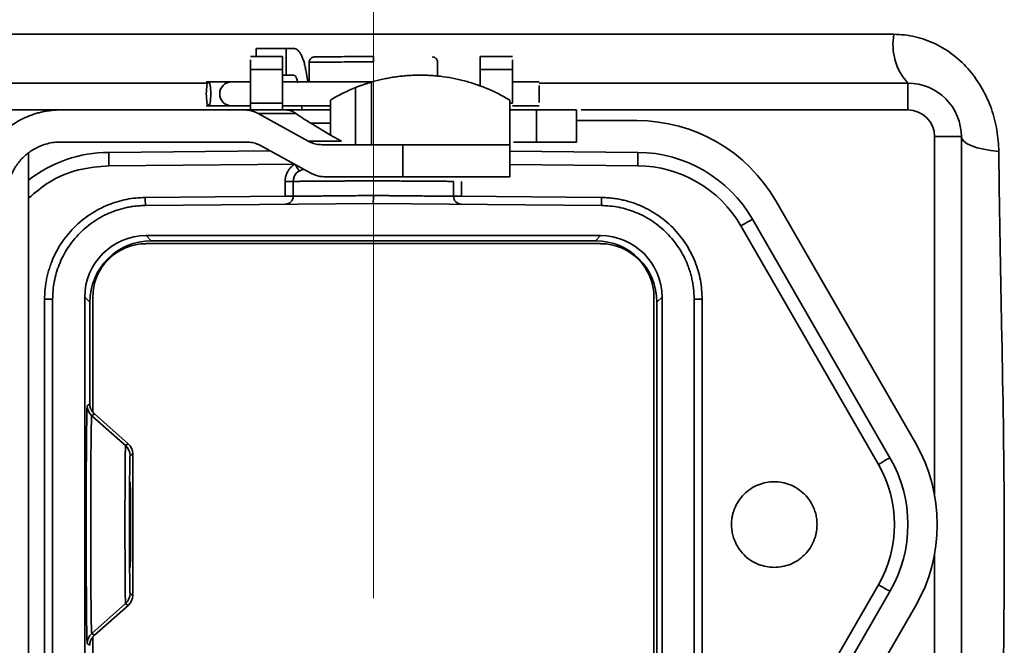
# Model space of a CAD drawing. Header units: millimetres. Extents: x 0 to 134, y 6 to 183.
# Tile 8 of 13: x 124.03 to 126.49, y 76.95 to 78.51. Entities that reach past the tile are written whole.
import ezdxf

# ---------------------------------------------------------------- set-up
doc = ezdxf.new("R2010")
doc.units = ezdxf.units.MM
doc.linetypes.add('CENTERX2', pattern=[20.32, 12.7, -2.54, 2.54, -2.54])
doc.layers.add('SLD-0', color=179, linetype='Continuous')
doc.layers.add('标注层', color=7, linetype='Continuous')
doc.styles.add('SLDTEXTSTYLE1', font='GOTHIC.TTF', dxfattribs={"width": 0.79431})
doc.styles.add('SLDTEXTSTYLE2', font='GOTHIC.TTF', dxfattribs={"width": 0.913})
doc.dimstyles.new('SLDDIMSTYLE0', dxfattribs={"dimtxt": 2.5, "dimasz": 3.5, "dimexe": 0, "dimexo": 0.0625, "dimtad": 2, "dimlfac": 15, "dimrnd": 1e-09, "dimzin": 12, "dimdsep": 46, "dimtxsty": 'SLDTEXTSTYLE1', "dimblk1": 'NONE', "dimblk2": 'NONE', "dimsah": 1, "dimcen": 0.09, "dimadec": 0, "dimazin": 3, "dimtfac": 1, "dimtofl": 0, "dimtmove": 0, "dimatfit": 3, "dimldrblk": 'NONE', "dimfxl": 0, "dimfrac": 2, "dimtolj": 1, "dimtzin": 12, "dimarcsym": 0})

# ---------------------------------------------------------------- blocks, each defined once
blk = doc.blocks.new('_D_1')
at = {"layer": '标注层'}
for p, q in [((112.8029, 88.6482), (112.8029, 68.8888)), ((124.9129, 76.5715), (124.9129, 68.8888)), ((112.8029, 69.3888), (124.9129, 69.3888))]:
    blk.add_line(p, q, dxfattribs=at)
for points in [[(112.8029, 69.3888), (114.8029, 69.1388), (114.8029, 69.6388)], [(124.9129, 69.3888), (122.9129, 69.6388), (122.9129, 69.1388)]]:
    blk.add_solid(points, dxfattribs=at)
at = {"layer": '标注层', "insert": (114.5506, 72.6115), "char_height": 2.5, "attachment_point": 1, "style": 'SLDTEXTSTYLE2'}
blk.add_mtext('181.65', dxfattribs=at)
blk = doc.blocks.new('_NONE')

msp = doc.modelspace()

# ---------------------------------------------------------------- linework, layer by layer
at = {"layer": 'SLD-0', "color": 179, "linetype": 'Continuous', "lineweight": 35}
for p, q in [((123.61449, 78.4765), (126.21134, 78.4765)), ((124.68641, 78.42149), (124.6061, 78.42149)), ((124.62037, 78.44149), (124.62037, 78.42149)), ((124.69555, 78.44149), (124.62037, 78.44149)), ((124.69555, 78.44149), (124.69555, 78.37483)), ((124.71415, 78.44149), (124.69555, 78.44149)), ((125.25974, 78.42149), (125.17942, 78.42149)), ((124.75292, 78.40834), (124.75292, 78.35816)), ((125.07292, 78.37196), (125.07292, 78.40834)), ((124.68625, 78.38867), (124.60625, 78.38867)), ((124.60625, 78.38867), (124.60625, 78.30457)), ((124.68625, 78.38867), (124.68625, 78.30457)), ((124.69555, 78.37483), (124.68625, 78.37483)), ((124.69555, 78.37483), (124.71415, 78.37483)), ((124.74922, 78.35816), (124.74514, 78.38376)), ((125.25959, 78.38867), (125.17959, 78.38867)), ((125.17959, 78.34685), (125.17959, 78.38867)), ((125.25959, 78.30457), (125.25959, 78.38867)), ((123.57959, 78.35483), (124.49936, 78.35483)), ((124.55959, 78.35816), (124.4961, 78.35816)), ((124.60596, 78.35816), (124.55959, 78.35816)), ((124.91164, 78.35816), (124.68625, 78.35816)), ((124.90862, 78.20149), (124.90862, 78.3576)), ((125.32634, 78.35816), (125.25959, 78.35816)), ((125.32625, 78.35483), (126.24625, 78.35483)), ((126.24625, 78.28816), (126.24625, 78.35483)), ((124.86871, 78.34386), (124.86871, 78.20149)), ((124.4961, 78.29816), (124.55959, 78.29816)), ((124.55959, 78.29816), (124.60625, 78.29816)), ((124.60625, 78.30457), (124.68625, 78.30457)), ((124.68625, 78.29816), (124.80625, 78.29816)), ((124.73523, 78.28816), (124.73364, 78.29816)), ((124.80625, 78.31284), (124.80625, 78.25483)), ((125.25292, 78.31284), (125.25292, 78.20149)), ((125.25959, 78.29816), (125.32634, 78.29816)), ((124.13292, 78.28816), (124.59104, 78.28816)), ((124.59104, 78.28816), (124.69416, 78.28816)), ((124.75012, 78.21043), (124.62581, 78.27923)), ((124.62581, 78.27923), (124.71965, 78.27923)), ((124.69416, 78.28816), (124.80625, 78.28816)), ((125.25292, 78.28816), (125.31959, 78.28816)), ((125.31959, 78.28816), (125.31959, 78.20816)), ((125.41959, 78.28816), (125.41959, 78.20816)), ((124.80625, 78.22526), (124.75715, 78.25483)), ((124.75715, 78.25483), (124.80625, 78.25483)), ((124.80625, 78.25483), (124.80625, 78.22526)), ((125.41959, 78.26149), (125.57036, 78.26149)), ((124.80625, 78.22526), (124.83305, 78.21043)), ((124.13292, 78.20816), (124.59645, 78.20816)), ((124.6316, 78.19923), (124.75723, 78.13043)), ((124.75012, 78.21043), (124.83305, 78.21043)), ((124.98625, 78.20149), (124.78488, 78.20149)), ((124.98625, 78.20149), (124.98625, 78.12149)), ((125.25292, 78.20149), (125.25292, 78.12149)), ((125.26249, 78.20816), (125.31959, 78.20816)), ((126.37959, 78.22149), (126.31292, 78.22149)), ((126.37959, 78.22149), (126.37959, 76.28816)), ((126.37959, 78.22149), (126.38125, 78.21539)), ((126.38125, 78.21539), (126.38621, 78.20943)), ((126.38621, 78.20943), (126.39433, 78.20377)), ((126.39433, 78.20377), (126.40542, 78.19856)), ((126.40542, 78.19856), (126.41919, 78.19392)), ((124.05292, 76.32794), (124.05292, 78.18185)), ((124.2531, 78.1824), (124.6559, 78.18592)), ((125.25292, 78.18519), (125.57273, 78.1824)), ((126.41919, 78.19392), (126.4353, 78.18997)), ((126.4353, 78.18997), (126.45336, 78.18681)), ((126.45336, 78.18681), (126.4729, 78.18452)), ((124.69292, 78.07291), (124.69292, 78.11001)), ((124.69292, 78.11001), (124.71292, 78.11001)), ((124.71292, 78.11001), (124.71292, 78.07291)), ((124.79237, 78.12149), (124.98625, 78.12149)), ((125.11292, 78.07291), (125.11292, 78.11001)), ((125.13292, 78.11001), (125.13292, 78.07291)), ((124.34404, 78.06986), (124.69292, 78.07291)), ((124.34404, 78.06986), (124.34408, 78.06596)), ((124.34408, 78.06596), (124.34411, 78.06221)), ((124.34411, 78.06221), (124.34414, 78.05875)), ((124.34414, 78.05875), (124.34416, 78.05572)), ((124.34416, 78.05572), (124.34419, 78.05323)), ((124.34419, 78.05323), (124.3442, 78.05139)), ((124.3442, 78.05139), (124.34421, 78.05025)), ((124.91292, 78.05483), (124.34422, 78.04986)), ((125.48162, 78.04986), (124.91292, 78.05483)), ((125.13292, 78.07291), (125.4818, 78.06986)), ((125.48165, 78.05323), (125.48163, 78.05139)), ((125.48163, 78.05139), (125.48163, 78.05025)), ((125.48167, 78.05572), (125.48165, 78.05323)), ((125.4817, 78.05875), (125.48167, 78.05572)), ((125.48173, 78.06221), (125.4817, 78.05875)), ((125.48176, 78.06596), (125.48173, 78.06221)), ((125.4818, 78.06986), (125.48176, 78.06596)), ((125.91677, 78.06149), (126.2651, 77.45816)), ((124.34421, 78.05025), (124.34422, 78.04986)), ((125.48163, 78.05025), (125.48162, 78.04986)), ((125.83527, 78.00233), (125.82963, 77.99908)), ((125.84068, 78.00546), (125.83527, 78.00233)), ((125.84567, 78.00834), (125.84068, 78.00546)), ((125.85005, 78.01087), (125.84567, 78.00834)), ((125.85364, 78.01294), (125.85005, 78.01087)), ((125.8563, 78.01448), (125.85364, 78.01294)), ((125.85795, 78.01543), (125.8563, 78.01448)), ((125.8585, 78.01575), (125.85795, 78.01543)), ((125.8585, 78.01575), (126.20159, 77.42149)), ((125.82963, 77.99908), (126.17273, 77.40483)), ((125.47959, 77.97483), (124.34625, 77.97483)), ((124.34625, 77.97483), (124.35905, 77.96203)), ((124.34625, 77.95483), (125.47959, 77.95483)), ((124.35905, 77.96203), (125.46679, 77.96203)), ((125.46679, 77.96203), (125.47959, 77.97483)), ((124.11292, 77.81654), (124.09292, 77.81654)), ((124.09292, 76.69311), (124.09292, 77.81654)), ((124.11292, 77.81654), (124.11292, 76.69311)), ((124.19292, 77.8215), (124.19292, 76.68815)), ((124.20572, 77.8087), (124.19292, 77.8215)), ((124.20572, 77.55569), (124.20572, 77.8087)), ((124.21292, 77.535), (124.21292, 77.82149)), ((125.61292, 77.82149), (125.61292, 76.68816)), ((125.63292, 77.8215), (125.62012, 77.8087)), ((125.62012, 77.8087), (125.62012, 76.70095)), ((125.63292, 76.68815), (125.63292, 77.8215)), ((125.71292, 76.69311), (125.71292, 77.81654)), ((125.73292, 77.81654), (125.71292, 77.81654)), ((125.73292, 77.81654), (125.73292, 76.69311)), ((124.19917, 77.55099), (124.20572, 77.55569)), ((124.217, 77.5307), (124.21045, 77.526)), ((124.21045, 77.526), (124.29483, 77.45155)), ((124.30137, 77.45624), (124.217, 77.5307)), ((124.30137, 77.45624), (124.29483, 77.45155)), ((124.31265, 77.43125), (124.30611, 77.42656)), ((124.31265, 77.43125), (124.31265, 77.0784)), ((126.18876, 77.41409), (126.18377, 77.41121)), ((126.19314, 77.41661), (126.18876, 77.41409)), ((126.19673, 77.41869), (126.19314, 77.41661)), ((126.1994, 77.42023), (126.19673, 77.41869)), ((126.20104, 77.42117), (126.1994, 77.42023)), ((126.20159, 77.42149), (126.20104, 77.42117)), ((126.17836, 77.40808), (126.17273, 77.40483)), ((126.18377, 77.41121), (126.17836, 77.40808)), ((126.17273, 77.10483), (125.82963, 76.51057)), ((126.17836, 77.10158), (126.17273, 77.10483)), ((126.18377, 77.09845), (126.17836, 77.10158)), ((126.18876, 77.09557), (126.18377, 77.09845)), ((126.19314, 77.09304), (126.18876, 77.09557)), ((126.19673, 77.09097), (126.19314, 77.09304)), ((124.30611, 77.0831), (124.31265, 77.0784)), ((126.20159, 77.08816), (125.8585, 76.49391)), ((126.1994, 77.08943), (126.19673, 77.09097)), ((126.20104, 77.08848), (126.1994, 77.08943)), ((126.20159, 77.08816), (126.20104, 77.08848)), ((124.21045, 76.98365), (124.29483, 77.05811)), ((124.217, 76.97895), (124.30137, 77.05341)), ((124.29483, 77.05811), (124.30137, 77.05341)), ((126.2651, 77.05149), (125.91677, 76.44816)), ((124.21045, 76.98365), (124.217, 76.97895)), ((124.21292, 76.68816), (124.21292, 76.97465)), ((124.20572, 76.95396), (124.19917, 76.95866))]:
    msp.add_line(p, q, dxfattribs=at)
at = {"layer": 'SLD-0', "color": 8, "linetype": 'Continuous', "lineweight": 35}
for p, q in [((125.25292, 78.30457), (125.25959, 78.30457)), ((124.13292, 78.28816), (123.57959, 78.28816)), ((126.24625, 78.28816), (125.43125, 78.28816)), ((126.31292, 77.32816), (126.31292, 78.22149)), ((124.25341, 78.14907), (124.71581, 78.15311)), ((124.71957, 78.14976), (124.71845, 78.15166)), ((124.72147, 78.14652), (124.71957, 78.14976)), ((125.25292, 78.15186), (125.57243, 78.14907)), ((124.72322, 78.14354), (124.72147, 78.14652)), ((124.72476, 78.14093), (124.72322, 78.14354)), ((124.72602, 78.13878), (124.72476, 78.14093)), ((124.72695, 78.13719), (124.72602, 78.13878)), ((124.72753, 78.13621), (124.72695, 78.13719)), ((124.72772, 78.13588), (124.72753, 78.13621)), ((126.31292, 76.28816), (126.31292, 77.18149))]:
    msp.add_line(p, q, dxfattribs=at)
at = {"layer": 'SLD-0', "color": 179, "linetype": 'Continuous', "lineweight": 35}
for centre, radius, start, end in [((126.35054, 78.45059), 0.14159, 169.45861, 222.55986), ((124.55959, 78.32816), 0.03, 90, 270), ((126.24625, 78.22149), 0.13333, 0, 90.00001), ((126.24625, 78.22149), 0.06667, 0, 90), ((125.57036, 77.86149), 0.4, 30, 90), ((124.25601, 77.84908), 0.33333, 90.49999, 127.5374), ((125.56983, 77.84908), 0.33333, 29.99999, 89.50001), ((124.74292, 78.11001), 0.03, 95.60249, 179.99996), ((124.69292, 78.07291), 0.02, 270.5, 0), ((125.13292, 78.07291), 0.02, 180, 269.5), ((124.34625, 77.82149), 0.13333, 90.00001, 180), ((125.47959, 77.82149), 0.13333, 0.00001, 90), ((124.2325, 77.551), 0.03333, 180.00356, 228.5722), ((124.27278, 77.42656), 0.03333, 0.00317, 48.5726), ((125.91292, 77.25483), 0.40667, 330, 30), ((125.91292, 77.25483), 0.33333, 330, 29.99999), ((124.27278, 77.0831), 0.03333, 311.42741, 359.9969), ((124.2325, 76.95866), 0.03334, 131.42797, 179.99636)]:
    msp.add_arc(centre, radius, start, end, dxfattribs=at)
for centre, major_axis, start_param in [((124.34626, 77.82149), (-0.10843, 0.10843), 5.4978254), ((124.35906, 77.80869), (-0.10843, 0.10843), 5.4978254), ((125.46678, 77.80869), (0.10843, 0.10843), 5.4978249), ((125.47958, 77.82149), (0.10843, 0.10843), 5.4978254)]:
    msp.add_ellipse(centre, major_axis=major_axis, ratio=0.9999239, start_param=start_param, end_param=7.0685454, dxfattribs=at)
msp.add_ellipse((124.30625, 77.25483), major_axis=(0, 0.10667), ratio=0.0087269, dxfattribs=at)
for points, knots in [([(126.21134, 78.4765), (126.22927, 78.4765), (126.24705, 78.47442), (126.28158, 78.46642), (126.29862, 78.4604), (126.33109, 78.44469), (126.34634, 78.43514), (126.37496, 78.41277), (126.3883, 78.39989), (126.41198, 78.37205), (126.42258, 78.35682), (126.44078, 78.32466), (126.4483, 78.30796), (126.46044, 78.27343), (126.46503, 78.25552), (126.47113, 78.22004), (126.47271, 78.20228), (126.4729, 78.18452)], [0, 0, 0, 0, 0.125, 0.125, 0.25, 0.25, 0.375, 0.375, 0.5, 0.5, 0.625, 0.625, 0.75, 0.75, 0.875, 0.875, 1, 1, 1, 1]), ([(124.68625, 78.42149), (124.68625, 78.42143), (124.68625, 78.4213), (124.68625, 78.42021), (124.68625, 78.41845), (124.68625, 78.41597), (124.68625, 78.41213), (124.68625, 78.40644), (124.68625, 78.39835), (124.68625, 78.39192), (124.68625, 78.38867)], [0, 0, 0, 0, 0.1009821, 0.2003918, 0.2993268, 0.3989003, 0.5002046, 0.6673168, 0.8322094, 1, 1, 1, 1]), ([(124.74514, 78.38376), (124.74479, 78.38584), (124.74409, 78.39), (124.74286, 78.39594), (124.74151, 78.40164), (124.73947, 78.40898), (124.73657, 78.41747), (124.73259, 78.42612), (124.72822, 78.43303), (124.72362, 78.4379), (124.7189, 78.44094), (124.71573, 78.44131), (124.71415, 78.44149)], [0, 0, 0, 0, 0.0614468, 0.1225634, 0.1836447, 0.244986, 0.3723748, 0.500072, 0.6274607, 0.7551578, 0.8773492, 1, 1, 1, 1]), ([(124.76613, 78.42021), (124.76444, 78.42002), (124.76185, 78.41972), (124.75875, 78.418), (124.75662, 78.41625), (124.75492, 78.41407), (124.7533, 78.41093), (124.75307, 78.40834), (124.75292, 78.40665)], [0, 0, 0, 0, 0.23969427, 0.36874237, 0.50048723, 0.63216154, 0.76100742, 1, 1, 1, 1]), ([(124.91292, 78.42149), (124.90177, 78.4214), (124.87945, 78.4212), (124.8478, 78.42093), (124.81939, 78.42068), (124.79598, 78.42047), (124.77853, 78.42032), (124.76792, 78.42023), (124.76687, 78.42022), (124.76638, 78.42022)], [0, 0, 0, 0, 0.1449352, 0.2899665, 0.4344384, 0.5793455, 0.7238709, 0.8686229, 1, 1, 1, 1]), ([(124.91292, 78.40816), (124.91291, 78.4113), (124.9129, 78.41498), (124.9129, 78.42019), (124.9129, 78.42149), (124.91292, 78.42149)], [0, 0, 0, 0, 0.5, 0.5, 1, 1, 1, 1]), ([(125.07292, 78.40665), (125.07277, 78.40834), (125.07254, 78.41093), (125.07091, 78.41407), (125.06922, 78.41625), (125.06709, 78.418), (125.06399, 78.41972), (125.06139, 78.42002), (125.05971, 78.42021)], [0, 0, 0, 0, 0.2389928, 0.3678387, 0.4995131, 0.6312581, 0.7603063, 1, 1, 1, 1]), ([(125.17959, 78.38867), (125.17959, 78.39065), (125.17959, 78.39457), (125.17959, 78.39991), (125.17959, 78.40475), (125.17959, 78.40906), (125.17959, 78.41364), (125.17959, 78.41787), (125.17959, 78.42094), (125.17959, 78.42131), (125.17959, 78.42149)], [0, 0, 0, 0, 0.1012155, 0.2007488, 0.2996867, 0.3991356, 0.5001849, 0.6674195, 0.8323151, 1, 1, 1, 1]), ([(124.71415, 78.37483), (124.71469, 78.37476), (124.71577, 78.37462), (124.71735, 78.37359), (124.71887, 78.37196), (124.72075, 78.36896), (124.72287, 78.36386), (124.72394, 78.35836), (124.72448, 78.35558)], [0, 0, 0, 0, 0.1268692, 0.2509198, 0.3746435, 0.5005514, 0.7481145, 1, 1, 1, 1]), ([(124.90862, 78.3576), (124.91318, 78.35888), (124.92225, 78.36143), (124.93618, 78.36472), (124.95022, 78.36758), (124.9644, 78.36998), (124.97868, 78.37191), (124.99306, 78.37337), (125.00752, 78.37435), (125.02205, 78.37484), (125.03662, 78.37485), (125.05122, 78.37437), (125.06583, 78.37339), (125.08554, 78.3714), (125.11034, 78.36759), (125.13994, 78.36091), (125.16923, 78.3521), (125.19801, 78.34113), (125.22627, 78.32814), (125.24394, 78.318), (125.25292, 78.31284)], [0, 0, 0, 0, 0.0415235, 0.0826171, 0.1233312, 0.1637174, 0.2038288, 0.2437196, 0.2834448, 0.3230601, 0.3626217, 0.402186, 0.4418093, 0.481548, 0.5630461, 0.6459491, 0.7306984, 0.8177074, 0.9073581, 1, 1, 1, 1]), ([(124.49619, 78.32816), (124.49619, 78.33601), (124.49679, 78.34382), (124.49887, 78.35493), (124.50033, 78.35816), (124.50327, 78.35816), (124.50473, 78.35493), (124.50681, 78.34382), (124.50742, 78.33601), (124.50742, 78.32816)], [0, 0, 0, 0, 0.25, 0.25, 0.5, 0.5, 0.75, 0.75, 1, 1, 1, 1]), ([(124.90862, 78.3576), (124.90612, 78.35686), (124.9011, 78.35537), (124.89328, 78.35285), (124.88525, 78.3501), (124.87701, 78.34712), (124.87149, 78.34495), (124.86871, 78.34386)], [0, 0, 0, 0, 0.19315829, 0.38961965, 0.5895049, 0.79292874, 1, 1, 1, 1]), ([(124.50742, 78.32816), (124.50742, 78.32031), (124.50681, 78.3125), (124.50473, 78.30139), (124.50327, 78.29816), (124.50033, 78.29816), (124.49887, 78.30139), (124.49679, 78.3125), (124.49619, 78.32031), (124.49619, 78.32816)], [0, 0, 0, 0, 0.25, 0.25, 0.5, 0.5, 0.75, 0.75, 1, 1, 1, 1]), ([(124.60625, 78.30457), (124.60625, 78.30334), (124.60625, 78.30091), (124.60625, 78.29769), (124.60625, 78.29486), (124.60625, 78.29171), (124.60625, 78.2888), (124.60625, 78.28837), (124.60625, 78.28816)], [0, 0, 0, 0, 0.1266491, 0.2508885, 0.374795, 0.500462, 0.7480717, 1, 1, 1, 1]), ([(124.68625, 78.30457), (124.68625, 78.30334), (124.68625, 78.30091), (124.68625, 78.29769), (124.68625, 78.29486), (124.68625, 78.29171), (124.68625, 78.2888), (124.68625, 78.28837), (124.68625, 78.28816)], [0, 0, 0, 0, 0.1266491, 0.2508885, 0.374795, 0.500462, 0.7480717, 1, 1, 1, 1]), ([(124.13292, 78.28816), (124.12906, 78.2881), (124.12137, 78.28798), (124.1099, 78.28703), (124.09855, 78.28551), (124.08731, 78.28336), (124.0762, 78.28061), (124.0652, 78.27724), (124.04436, 78.26962), (124.01492, 78.25446), (123.98106, 78.2267), (123.95329, 78.19283), (123.93681, 78.16083), (123.92772, 78.13442), (123.92304, 78.11489), (123.92012, 78.09498), (123.91977, 78.08157), (123.91959, 78.07483)], [0, 0, 0, 0, 0.0345769, 0.0688992, 0.103066, 0.1371778, 0.1713356, 0.2056399, 0.2401901, 0.370056, 0.5000287, 0.6298947, 0.7598673, 0.8201108, 0.8798543, 0.9396378, 1, 1, 1, 1]), ([(124.59104, 78.28816), (124.59326, 78.2881), (124.59754, 78.28799), (124.60365, 78.28713), (124.6092, 78.28592), (124.61417, 78.28443), (124.61856, 78.28277), (124.62239, 78.28105), (124.62472, 78.27981), (124.62581, 78.27923)], [0, 0, 0, 0, 0.1834637, 0.3533905, 0.5097804, 0.652634, 0.781953, 0.8977401, 1, 1, 1, 1]), ([(124.71965, 78.27923), (124.71846, 78.28006), (124.71597, 78.28182), (124.71199, 78.28399), (124.70734, 78.28597), (124.70137, 78.28774), (124.69682, 78.288), (124.69416, 78.28816)], [0, 0, 0, 0, 0.1433087, 0.3004526, 0.4715729, 0.690648, 1, 1, 1, 1]), ([(124.71965, 78.27923), (124.7208, 78.27839), (124.72318, 78.27665), (124.72725, 78.27379), (124.73185, 78.27066), (124.73762, 78.26688), (124.746, 78.26164), (124.75292, 78.25742), (124.75715, 78.25483)], [0, 0, 0, 0, 0.11132042, 0.23139267, 0.36040288, 0.49850104, 0.69278234, 1, 1, 1, 1]), ([(125.31959, 78.28816), (125.32211, 78.28816), (125.32715, 78.28816), (125.33464, 78.28816), (125.34203, 78.28816), (125.3493, 78.28816), (125.36045, 78.28816), (125.37489, 78.28816), (125.39077, 78.28816), (125.40378, 78.28816), (125.412, 78.28816), (125.41669, 78.28816), (125.41914, 78.28816), (125.41944, 78.28816), (125.41959, 78.28816)], [0, 0, 0, 0, 0.0483485, 0.0962668, 0.1440283, 0.1919089, 0.2401827, 0.3700015, 0.5000479, 0.6298668, 0.7599133, 0.8400049, 0.9196073, 1, 1, 1, 1]), ([(123.99959, 78.07483), (123.99964, 78.07764), (123.99974, 78.08324), (124.00055, 78.09159), (124.00184, 78.09984), (124.00367, 78.10798), (124.00601, 78.11603), (124.01099, 78.12981), (124.02065, 78.14857), (124.03799, 78.16974), (124.05917, 78.18709), (124.0804, 78.19805), (124.09965, 78.20431), (124.11615, 78.20756), (124.12731, 78.20796), (124.13292, 78.20816)], [0, 0, 0, 0, 0.0403222, 0.0803171, 0.1201425, 0.159958, 0.1999236, 0.2401972, 0.3700419, 0.5000573, 0.629902, 0.7599174, 0.8400454, 0.9196463, 1, 1, 1, 1]), ([(124.59645, 78.20816), (124.59893, 78.20809), (124.60385, 78.20794), (124.61112, 78.20683), (124.61818, 78.20503), (124.62506, 78.20256), (124.62941, 78.20034), (124.6316, 78.19923)], [0, 0, 0, 0, 0.2030299, 0.4025517, 0.6005417, 0.7990221, 1, 1, 1, 1]), ([(124.78488, 78.20149), (124.78243, 78.20157), (124.77757, 78.20171), (124.77038, 78.20283), (124.76339, 78.20462), (124.75658, 78.2071), (124.75228, 78.20931), (124.75012, 78.21043)], [0, 0, 0, 0, 0.2028673, 0.4022697, 0.6002226, 0.7987858, 1, 1, 1, 1]), ([(124.98625, 78.20149), (124.99047, 78.20149), (124.99889, 78.20149), (125.01146, 78.20149), (125.02391, 78.20149), (125.03625, 78.20149), (125.04848, 78.20149), (125.06059, 78.20149), (125.07259, 78.20149), (125.0889, 78.20149), (125.10913, 78.20149), (125.13258, 78.20149), (125.15469, 78.20149), (125.17514, 78.20149), (125.1936, 78.20149), (125.20972, 78.20149), (125.22344, 78.20149), (125.23437, 78.20149), (125.24275, 78.20149), (125.2486, 78.20149), (125.25225, 78.20149), (125.25269, 78.20149), (125.25292, 78.20149)], [0, 0, 0, 0, 0.0302503, 0.0602969, 0.0902061, 0.1200449, 0.149881, 0.1797819, 0.2098148, 0.240046, 0.3043164, 0.3686707, 0.4343087, 0.5000323, 0.5656703, 0.6313939, 0.6956644, 0.7600187, 0.8202361, 0.8799459, 0.9396876, 1, 1, 1, 1]), ([(124.2531, 78.1824), (124.25311, 78.1824), (124.25314, 78.17881), (124.25325, 78.16647), (124.25333, 78.1578), (124.25341, 78.14907)], [0, 0, 0, 0, 0.5, 0.5, 1, 1, 1, 1]), ([(125.57273, 78.1824), (125.57273, 78.1824), (125.5727, 78.17881), (125.57259, 78.16647), (125.57251, 78.1578), (125.57243, 78.14907)], [0, 0, 0, 0, 0.5, 0.5, 1, 1, 1, 1]), ([(126.4729, 78.18452), (126.4739, 78.0895), (126.47529, 77.99965), (126.47761, 77.87187), (126.47842, 77.83043), (126.48003, 77.74961), (126.48082, 77.71011), (126.48453, 77.51845), (126.48638, 77.38481), (126.48672, 77.17959), (126.48646, 77.11039), (126.48566, 77.00112), (126.48532, 76.96371), (126.48458, 76.88706), (126.48416, 76.84777), (126.4829, 76.7264), (126.48203, 76.64076), (126.48067, 76.45771), (126.4802, 76.36299), (126.47993, 76.26562)], [0, 0, 0, 0, 0.125, 0.125, 0.1875, 0.1875, 0.25, 0.25, 0.5, 0.5, 0.625, 0.625, 0.6875, 0.6875, 0.75, 0.75, 0.875, 0.875, 1, 1, 1, 1]), ([(124.69292, 78.11001), (124.69298, 78.11177), (124.69309, 78.11525), (124.69393, 78.1204), (124.69525, 78.12539), (124.6971, 78.13024), (124.7006, 78.13715), (124.70683, 78.14569), (124.71399, 78.15063), (124.71759, 78.15312)], [0, 0, 0, 0, 0.10159116, 0.20137585, 0.30040889, 0.39976906, 0.50052461, 0.7481033, 1, 1, 1, 1]), ([(124.79237, 78.12149), (124.79013, 78.12155), (124.78581, 78.12166), (124.77963, 78.12252), (124.77402, 78.12374), (124.769, 78.12523), (124.76456, 78.12689), (124.76068, 78.1286), (124.75833, 78.12984), (124.75723, 78.13043)], [0, 0, 0, 0, 0.1836021, 0.3536201, 0.5100546, 0.6529067, 0.7821787, 0.8978745, 1, 1, 1, 1]), ([(124.91292, 78.11149), (124.90915, 78.11147), (124.90165, 78.11141), (124.89051, 78.11133), (124.87958, 78.11125), (124.86888, 78.11117), (124.85844, 78.1111), (124.8483, 78.11103), (124.83846, 78.11096), (124.82895, 78.11089), (124.81979, 78.11083), (124.811, 78.11077), (124.80257, 78.11071), (124.79453, 78.11065), (124.78688, 78.1106), (124.77962, 78.11054), (124.77277, 78.11049), (124.76632, 78.11045), (124.76027, 78.1104), (124.75463, 78.11036), (124.74938, 78.11032), (124.74452, 78.11028), (124.74005, 78.11025), (124.73597, 78.11021), (124.73225, 78.11018), (124.7289, 78.11016), (124.72591, 78.11013), (124.72326, 78.11011), (124.72094, 78.11009), (124.71894, 78.11007), (124.71726, 78.11005), (124.71586, 78.11004), (124.71475, 78.11003), (124.71391, 78.11002), (124.71334, 78.11001), (124.71298, 78.11001), (124.71294, 78.11001), (124.71292, 78.11001)], [0, 0, 0, 0, 0.0360096, 0.0715818, 0.1067164, 0.1414135, 0.175673, 0.2094951, 0.2428796, 0.2758266, 0.3083361, 0.340408, 0.3720424, 0.4032392, 0.4339985, 0.4643203, 0.4942045, 0.5236511, 0.5526602, 0.5812318, 0.6093658, 0.6370622, 0.664321, 0.6911423, 0.7175261, 0.7434722, 0.7689808, 0.7940518, 0.8186852, 0.8428811, 0.8666394, 0.8899601, 0.9128432, 0.9352888, 0.9572968, 0.9788672, 1, 1, 1, 1]), ([(125.11292, 78.11001), (125.11285, 78.11001), (125.11272, 78.11001), (125.11161, 78.11002), (125.10974, 78.11004), (125.10699, 78.11007), (125.1033, 78.1101), (125.09859, 78.11014), (125.09282, 78.11019), (125.08593, 78.11025), (125.07786, 78.11031), (125.06859, 78.11038), (125.0581, 78.11046), (125.04637, 78.11054), (125.0334, 78.11064), (125.01923, 78.11074), (125.0039, 78.11084), (124.98746, 78.11096), (124.97001, 78.11108), (124.95165, 78.11121), (124.93252, 78.11135), (124.9195, 78.11145), (124.91292, 78.11149)], [0, 0, 0, 0, 0.0371699, 0.0756905, 0.1155619, 0.156784, 0.1993568, 0.2432803, 0.2885543, 0.335179, 0.3831541, 0.4324797, 0.4831558, 0.5351822, 0.5885589, 0.6432859, 0.6993631, 0.7567904, 0.8155678, 0.8756953, 0.9371727, 1, 1, 1, 1]), ([(125.25292, 78.12149), (125.25286, 78.12149), (125.25275, 78.12149), (125.25184, 78.12149), (125.25038, 78.12149), (125.24833, 78.12149), (125.24569, 78.12149), (125.24247, 78.12149), (125.23866, 78.12149), (125.23264, 78.12149), (125.22344, 78.12149), (125.20974, 78.12149), (125.19361, 78.12149), (125.17515, 78.12149), (125.1547, 78.12149), (125.1326, 78.12149), (125.10914, 78.12149), (125.0851, 78.12149), (125.06074, 78.12149), (125.03632, 78.12149), (125.01144, 78.12149), (124.99467, 78.12149), (124.98625, 78.12149)], [0, 0, 0, 0, 0.0302503, 0.0602969, 0.0902061, 0.1200449, 0.149881, 0.1797819, 0.2098148, 0.240046, 0.3043164, 0.3686707, 0.4343087, 0.5000323, 0.5656703, 0.6313939, 0.6956644, 0.7600187, 0.8202361, 0.8799459, 0.9396876, 1, 1, 1, 1]), ([(124.09292, 77.81654), (124.09299, 77.8211), (124.09313, 77.83018), (124.09425, 77.84374), (124.09604, 77.85715), (124.09856, 77.87043), (124.1018, 77.88356), (124.10576, 77.89656), (124.11175, 77.91307), (124.12063, 77.9327), (124.13351, 77.95488), (124.14867, 77.97581), (124.16602, 77.99519), (124.18525, 78.01272), (124.20604, 78.02805), (124.22812, 78.04113), (124.25075, 78.0516), (124.27371, 78.05969), (124.29675, 78.06539), (124.32024, 78.06902), (124.33608, 78.06958), (124.34404, 78.06986)], [0, 0, 0, 0, 0.0345674, 0.0688834, 0.103046, 0.1371549, 0.1713099, 0.2056106, 0.2401552, 0.3044034, 0.3687406, 0.4343392, 0.5000286, 0.5656272, 0.6313166, 0.6955648, 0.759902, 0.820143, 0.8798836, 0.9396581, 1, 1, 1, 1]), ([(124.69292, 78.07291), (124.69393, 78.07291), (124.69579, 78.07291), (124.69825, 78.07291), (124.70094, 78.07291), (124.70335, 78.07291), (124.70527, 78.07291), (124.70616, 78.07291), (124.70667, 78.07291), (124.70706, 78.07291), (124.70744, 78.07291), (124.70791, 78.07291), (124.70867, 78.07291), (124.71008, 78.07291), (124.7115, 78.07291), (124.71267, 78.07291), (124.71283, 78.07291), (124.71292, 78.07291)], [0, 0, 0, 0, 0.0970152, 0.1770405, 0.2400617, 0.3686195, 0.4341747, 0.4671165, 0.4803093, 0.5001052, 0.5189585, 0.5330938, 0.5660357, 0.6315908, 0.7601487, 0.8609576, 1, 1, 1, 1]), ([(124.71292, 78.07291), (124.71298, 78.07291), (124.71311, 78.07291), (124.71418, 78.07292), (124.71593, 78.07294), (124.71844, 78.07297), (124.72174, 78.073), (124.72586, 78.07304), (124.7308, 78.07309), (124.73659, 78.07315), (124.74324, 78.07321), (124.75076, 78.07329), (124.75915, 78.07337), (124.7684, 78.07345), (124.7785, 78.07355), (124.78943, 78.07365), (124.80117, 78.07376), (124.81368, 78.07388), (124.82691, 78.074), (124.84016, 78.07413), (124.85433, 78.07427), (124.87047, 78.07442), (124.8904, 78.07461), (124.90502, 78.07475), (124.91292, 78.07483)], [0, 0, 0, 0, 0.0368652, 0.0743949, 0.1125892, 0.151448, 0.1909713, 0.2311592, 0.2720116, 0.3135286, 0.3557101, 0.3985561, 0.4420667, 0.4862418, 0.5310815, 0.5765857, 0.6227544, 0.6695876, 0.7170854, 0.7652477, 0.8072528, 0.8603827, 0.9246334, 1, 1, 1, 1]), ([(124.91292, 78.05483), (124.91291, 78.05488), (124.9129, 78.05499), (124.91288, 78.0559), (124.91282, 78.05787), (124.91285, 78.06314), (124.91289, 78.07016), (124.91292, 78.07483)], [0, 0, 0, 0, 0.1066492, 0.2192524, 0.3364738, 0.5586995, 1, 1, 1, 1]), ([(124.91292, 78.07483), (124.91682, 78.07479), (124.92438, 78.07472), (124.93535, 78.07461), (124.94557, 78.07452), (124.95503, 78.07442), (124.96372, 78.07434), (124.97164, 78.07427), (124.97882, 78.0742), (124.98526, 78.07413), (124.99735, 78.07402), (125.01461, 78.07385), (125.03577, 78.07365), (125.0545, 78.07348), (125.07064, 78.07333), (125.08414, 78.0732), (125.09497, 78.07309), (125.10321, 78.07301), (125.10887, 78.07295), (125.1123, 78.07292), (125.11271, 78.07291), (125.11292, 78.07291)], [0, 0, 0, 0, 0.03724305, 0.0722875, 0.10513322, 0.13578013, 0.16422813, 0.19047715, 0.21452709, 0.2363779, 0.2560295, 0.33924334, 0.42049826, 0.4997941, 0.57713072, 0.65250799, 0.72592578, 0.79738398, 0.86688247, 0.93442118, 1, 1, 1, 1]), ([(125.11292, 78.07291), (125.11296, 78.07291), (125.11304, 78.07291), (125.1136, 78.07291), (125.11451, 78.07291), (125.11576, 78.07291), (125.11716, 78.07291), (125.11792, 78.07291), (125.11839, 78.07291), (125.11877, 78.07291), (125.11916, 78.07291), (125.11967, 78.07291), (125.12057, 78.07291), (125.12249, 78.07291), (125.12525, 78.07291), (125.12895, 78.07291), (125.13146, 78.07291), (125.13292, 78.07291)], [0, 0, 0, 0, 0.0970141, 0.1770395, 0.2400617, 0.3686195, 0.4341747, 0.4671165, 0.4803093, 0.500093, 0.5189585, 0.5330938, 0.5660357, 0.6315909, 0.7601487, 0.8609564, 1, 1, 1, 1]), ([(125.4818, 78.06986), (125.48635, 78.06975), (125.49544, 78.06954), (125.50898, 78.0683), (125.52238, 78.06639), (125.53563, 78.06375), (125.54874, 78.0604), (125.56171, 78.05633), (125.57815, 78.05019), (125.59771, 78.04114), (125.61978, 78.02806), (125.64058, 78.01272), (125.6598, 77.99521), (125.67716, 77.97582), (125.69231, 77.9549), (125.7052, 77.93271), (125.71547, 77.90999), (125.72336, 77.88695), (125.72885, 77.86387), (125.73229, 77.84035), (125.73271, 77.8245), (125.73292, 77.81654)], [0, 0, 0, 0, 0.0345674, 0.06888336, 0.10304602, 0.13715487, 0.17130987, 0.20561057, 0.24015525, 0.30440342, 0.36874058, 0.43433916, 0.50002859, 0.56562717, 0.63131661, 0.69556479, 0.75990195, 0.82014298, 0.87988359, 0.93965811, 1, 1, 1, 1]), ([(124.34422, 78.04986), (124.34002, 78.04976), (124.33165, 78.04956), (124.31918, 78.04842), (124.30684, 78.04667), (124.29463, 78.04424), (124.28256, 78.04115), (124.27061, 78.0374), (124.24802, 78.02896), (124.21611, 78.01227), (124.17945, 77.98192), (124.1494, 77.94498), (124.13157, 77.91014), (124.12173, 77.8814), (124.11666, 77.86013), (124.1135, 77.83847), (124.11311, 77.82387), (124.11292, 77.81654)], [0, 0, 0, 0, 0.03458962, 0.06892737, 0.10311144, 0.13724134, 0.17141708, 0.20573825, 0.24030318, 0.37011667, 0.50002848, 0.62984201, 0.75975387, 0.82002771, 0.87980372, 0.93961659, 1, 1, 1, 1]), ([(125.71292, 77.81654), (125.71285, 77.82074), (125.71273, 77.82911), (125.71169, 77.84159), (125.71005, 77.85394), (125.70772, 77.86617), (125.70474, 77.87827), (125.7011, 77.89025), (125.69285, 77.91292), (125.67644, 77.94497), (125.64641, 77.9819), (125.60973, 78.01226), (125.57505, 78.0304), (125.5464, 78.04049), (125.52518, 78.04574), (125.50354, 78.04909), (125.48895, 78.04961), (125.48162, 78.04986)], [0, 0, 0, 0, 0.0345896, 0.0689274, 0.1031114, 0.1372413, 0.1714171, 0.2057382, 0.2403032, 0.3701167, 0.5000285, 0.629842, 0.7597539, 0.8200277, 0.8798037, 0.9396166, 1, 1, 1, 1]), ([(124.21292, 77.535), (124.21202, 77.53623), (124.21026, 77.53864), (124.20825, 77.54264), (124.20679, 77.54681), (124.20589, 77.55119), (124.20578, 77.55418), (124.20572, 77.55569)], [0, 0, 0, 0, 0.2036383, 0.4018276, 0.5981675, 0.7963585, 1, 1, 1, 1]), ([(124.21292, 77.535), (124.21355, 77.53424), (124.21482, 77.53272), (124.21627, 77.53137), (124.217, 77.5307)], [0, 0, 0, 0, 0.49999968, 1, 1, 1, 1]), ([(124.21045, 77.526), (124.2104, 77.52591), (124.21032, 77.52572), (124.21019, 77.52456), (124.21006, 77.52283), (124.20995, 77.52052), (124.20983, 77.5177), (124.20972, 77.51442), (124.20961, 77.51072), (124.20951, 77.50667), (124.20942, 77.50232), (124.20932, 77.4977), (124.20923, 77.49287), (124.20915, 77.48786), (124.20907, 77.48273), (124.20899, 77.4775), (124.20892, 77.47222), (124.20886, 77.46692), (124.20879, 77.46163), (124.20873, 77.45638), (124.20868, 77.45121), (124.20848, 77.43065), (124.20819, 77.38989), (124.20794, 77.32364), (124.20783, 77.24314), (124.20802, 77.14962), (124.20841, 77.08482), (124.20874, 77.05279), (124.20886, 77.04225), (124.209, 77.03168), (124.20915, 77.02133), (124.20933, 77.01151), (124.20952, 77.00256), (124.20972, 76.99483), (124.20995, 76.98877), (124.21019, 76.98459), (124.21036, 76.98397), (124.21045, 76.98365)], [0, 0, 0, 0, 0.0164672, 0.0325231, 0.0481671, 0.0633987, 0.0782174, 0.0926226, 0.1066138, 0.1201905, 0.1333522, 0.1460986, 0.1584291, 0.1703433, 0.1818408, 0.1929213, 0.2035844, 0.2138297, 0.223657, 0.2330658, 0.2420559, 0.2506271, 0.3371511, 0.4205019, 0.5006273, 0.6217544, 0.7496978, 0.7672815, 0.7865281, 0.807435, 0.8299994, 0.8542182, 0.8800881, 0.9076053, 0.9367659, 0.9675657, 1, 1, 1, 1]), ([(124.19722, 77.06583), (124.19718, 77.07003), (124.19701, 77.08808), (124.19682, 77.13308), (124.19663, 77.19368), (124.19658, 77.25952), (124.19665, 77.3251), (124.19685, 77.38631), (124.19705, 77.42725), (124.1972, 77.4439), (124.19721, 77.44534)], [0, 0, 0, 0, 0.04546186, 0.19517644, 0.35304508, 0.51100234, 0.66905879, 0.82708825, 0.98512145, 1, 1, 1, 1]), ([(124.29483, 77.45155), (124.2948, 77.45145), (124.29475, 77.45126), (124.29466, 77.45012), (124.29457, 77.44838), (124.29449, 77.44603), (124.29441, 77.44309), (124.29433, 77.4396), (124.29425, 77.43561), (124.29418, 77.43115), (124.2941, 77.42624), (124.29404, 77.42092), (124.29397, 77.41523), (124.29391, 77.40921), (124.29385, 77.40289), (124.2938, 77.3963), (124.29375, 77.38947), (124.2937, 77.38243), (124.29365, 77.37522), (124.29361, 77.36787), (124.29358, 77.3604), (124.29354, 77.35283), (124.29351, 77.34521), (124.29348, 77.33754), (124.29346, 77.32986), (124.29344, 77.32218), (124.29342, 77.31453), (124.2934, 77.30692), (124.29339, 77.29937), (124.29338, 77.2919), (124.29337, 77.28452), (124.29336, 77.27725), (124.29336, 77.27009), (124.29335, 77.26307), (124.29335, 77.25618), (124.29336, 77.24944), (124.29336, 77.24286), (124.29336, 77.23644), (124.29337, 77.23018), (124.29337, 77.2241), (124.29338, 77.2182), (124.29339, 77.20976), (124.29341, 77.19858), (124.29345, 77.18459), (124.29349, 77.1703), (124.29355, 77.15588), (124.29362, 77.14151), (124.2937, 77.12741), (124.29379, 77.11382), (124.2939, 77.10101), (124.29403, 77.08925), (124.29417, 77.07887), (124.29432, 77.07018), (124.29448, 77.06356), (124.29465, 77.0591), (124.29477, 77.05844), (124.29483, 77.05811)], [0, 0, 0, 0, 0.01896488, 0.03770616, 0.0562139, 0.07447897, 0.09249473, 0.11026168, 0.12778212, 0.14505795, 0.16209106, 0.17888233, 0.19543123, 0.21173702, 0.22779917, 0.24361766, 0.25919279, 0.27452456, 0.28961287, 0.30445771, 0.31905936, 0.33341801, 0.34753357, 0.36140588, 0.37503482, 0.38842052, 0.40156319, 0.41446286, 0.42711942, 0.43953275, 0.45170281, 0.4636297, 0.47531359, 0.48675456, 0.49795259, 0.50890762, 0.51961961, 0.53008862, 0.54031474, 0.55029803, 0.56003845, 0.56953591, 0.59230238, 0.61629861, 0.64152437, 0.66797838, 0.69565863, 0.72456497, 0.7546964, 0.78605317, 0.81863521, 0.85244402, 0.88748107, 0.92374748, 0.96126111, 1, 1, 1, 1]), ([(124.30611, 77.42656), (124.30608, 77.42647), (124.30602, 77.42629), (124.30592, 77.42514), (124.30583, 77.42334), (124.30573, 77.42084), (124.30564, 77.41765), (124.30555, 77.41377), (124.30544, 77.40813), (124.30532, 77.40011), (124.30518, 77.38899), (124.30506, 77.37622), (124.30491, 77.35721), (124.30476, 77.33014), (124.30465, 77.29389), (124.30461, 77.25572), (124.30465, 77.21819), (124.30475, 77.18301), (124.3049, 77.15381), (124.30508, 77.13018), (124.30527, 77.11295), (124.30546, 77.09999), (124.30564, 77.09175), (124.30581, 77.08662), (124.30596, 77.08372), (124.30606, 77.08331), (124.30611, 77.0831)], [0, 0, 0, 0, 0.020725, 0.0412329, 0.0616074, 0.0819338, 0.1022981, 0.1227857, 0.1434806, 0.1789286, 0.2144998, 0.2499625, 0.2855276, 0.356406, 0.4274034, 0.4983552, 0.5694763, 0.6366901, 0.7038968, 0.7578009, 0.8117893, 0.8567007, 0.9017156, 0.934471, 0.9671167, 1, 1, 1, 1]), ([(125.80625, 77.25483), (125.80631, 77.25753), (125.80643, 77.2629), (125.80736, 77.27089), (125.80886, 77.27877), (125.81096, 77.28652), (125.81516, 77.29842), (125.8231, 77.31382), (125.83697, 77.33075), (125.85392, 77.34463), (125.87879, 77.35749), (125.91292, 77.36408), (125.94704, 77.3575), (125.9719, 77.34464), (125.98885, 77.33077), (126.00273, 77.31383), (126.01149, 77.29684), (126.0165, 77.28144), (126.01911, 77.26825), (126.01943, 77.25931), (126.01959, 77.25483)], [0, 0, 0, 0, 0.0242053, 0.0481957, 0.0721082, 0.0960809, 0.1202512, 0.1852504, 0.2503565, 0.3153557, 0.3804618, 0.5000241, 0.6195864, 0.6845856, 0.7496917, 0.8146909, 0.879797, 0.9199008, 0.9597549, 1, 1, 1, 1]), ([(126.01959, 77.25483), (126.01953, 77.25213), (126.01941, 77.24676), (126.01848, 77.23876), (126.01698, 77.23089), (126.01488, 77.22313), (126.01067, 77.21124), (126.00273, 77.19583), (125.98886, 77.1789), (125.97191, 77.16502), (125.94705, 77.15216), (125.91292, 77.14557), (125.8788, 77.15216), (125.85394, 77.16501), (125.83699, 77.17888), (125.82311, 77.19582), (125.81434, 77.21281), (125.80934, 77.22821), (125.80673, 77.24141), (125.80641, 77.25034), (125.80625, 77.25483)], [0, 0, 0, 0, 0.0242053, 0.0481957, 0.0721082, 0.0960809, 0.1202512, 0.1852504, 0.2503565, 0.3153557, 0.3804618, 0.5000241, 0.6195864, 0.6845856, 0.7496917, 0.8146909, 0.879797, 0.9199008, 0.9597549, 1, 1, 1, 1]), ([(124.20572, 76.95396), (124.20578, 76.95548), (124.20589, 76.95847), (124.20679, 76.96285), (124.20825, 76.96702), (124.21026, 76.97101), (124.21202, 76.97343), (124.21292, 76.97465)], [0, 0, 0, 0, 0.2036415, 0.4018325, 0.5981724, 0.7963617, 1, 1, 1, 1]), ([(124.217, 76.97895), (124.21627, 76.97828), (124.21482, 76.97693), (124.21355, 76.97541), (124.21292, 76.97465)], [0, 0, 0, 0, 0.50000032, 1, 1, 1, 1])]:
    msp.add_open_spline(points, degree=3, knots=knots, dxfattribs=at)
for points, degree in [([(124.60625, 78.41271), (124.60625, 78.40699), (124.60625, 78.39861), (124.60625, 78.38867)], 3), ([(125.25959, 78.38867), (125.25959, 78.39861), (125.25959, 78.40699), (125.25959, 78.41271)], 3), ([(125.32625, 78.32816), (125.32625, 78.33601), (125.32625, 78.34382), (125.32625, 78.34937)], 3), ([(124.80625, 78.31284), (124.82619, 78.32484), (124.8471, 78.33522), (124.86871, 78.34386)], 3), ([(125.32625, 78.30695), (125.32625, 78.3125), (125.32625, 78.32031), (125.32625, 78.32816)], 3), ([(125.31959, 78.20816), (125.33268, 78.20816), (125.34576, 78.20816), (125.35785, 78.20816)], 3), ([(125.35785, 78.20816), (125.36995, 78.20816), (125.38104, 78.20816), (125.3903, 78.20816)], 3), ([(125.3903, 78.20816), (125.39955, 78.20816), (125.40696, 78.20816), (125.41197, 78.20816)], 3), ([(125.41197, 78.20816), (125.41698, 78.20816), (125.41959, 78.20816)], 2), ([(125.57243, 78.14907), (125.67866, 78.14815), (125.77652, 78.09108), (125.82963, 77.99908)], 3), ([(124.31265, 77.43125), (124.31265, 77.44067), (124.30844, 77.45001), (124.30137, 77.45624)], 3), ([(126.17273, 77.40483), (126.22631, 77.31202), (126.22631, 77.19763), (126.17273, 77.10483)], 3), ([(124.30137, 77.05341), (124.30844, 77.05964), (124.31265, 77.06899), (124.31265, 77.0784)], 3)]:
    msp.add_open_spline(points, degree=degree, dxfattribs=at)
at = {"layer": 'SLD-0', "color": 8, "linetype": 'Continuous', "lineweight": 35}
for points, knots in [([(124.91292, 78.40816), (124.89791, 78.40804), (124.86979, 78.40782), (124.82494, 78.40747), (124.78947, 78.40717), (124.76629, 78.40699), (124.75475, 78.4069), (124.75377, 78.40689), (124.75332, 78.40688)], [0, 0, 0, 0, 0.1791219, 0.3355784, 0.579187, 0.7269778, 0.872558, 1, 1, 1, 1]), ([(124.05292, 78.06791), (124.06962, 78.08223), (124.10639, 78.11375), (124.17624, 78.14241), (124.22798, 78.14687), (124.25341, 78.14907)], [0, 0, 0, 0, 0.2974869, 0.6547299, 1, 1, 1, 1]), ([(124.19721, 77.44534), (124.19733, 77.45992), (124.19758, 77.49064), (124.19806, 77.52367), (124.1986, 77.54645), (124.19898, 77.54948), (124.19917, 77.55099)], [0, 0, 0, 0, 0.2322693, 0.4890197, 0.7451837, 1, 1, 1, 1]), ([(124.19917, 76.95866), (124.19891, 76.96155), (124.19841, 76.96713), (124.19772, 77.00423), (124.19739, 77.04525), (124.19722, 77.06583)], [0, 0, 0, 0, 0.348178, 0.672866, 1, 1, 1, 1])]:
    msp.add_open_spline(points, degree=3, knots=knots, dxfattribs=at)
at = {"layer": '标注层', "linetype": 'CENTERX2', "lineweight": 18}
msp.add_line((124.91292, 77.07149), (124.91292, 81.63483), dxfattribs=at)

# ---------------------------------------------------------------- dimensions: what is measured, and where the dimension line sits
at = {"layer": '标注层'}
dim = msp.add_linear_dim(base=(112.80292, 69.38879), p1=(124.91292, 77.07149), p2=(112.80292, 89.14816), dimstyle='SLDDIMSTYLE0', dxfattribs=at)
dim.commit()
dim.dimension.update_dxf_attribs({"geometry": '_D_1', "text_midpoint": (118.85792, 69.38879), "dimtype": 160})

doc.saveas('drawing.dxf')
